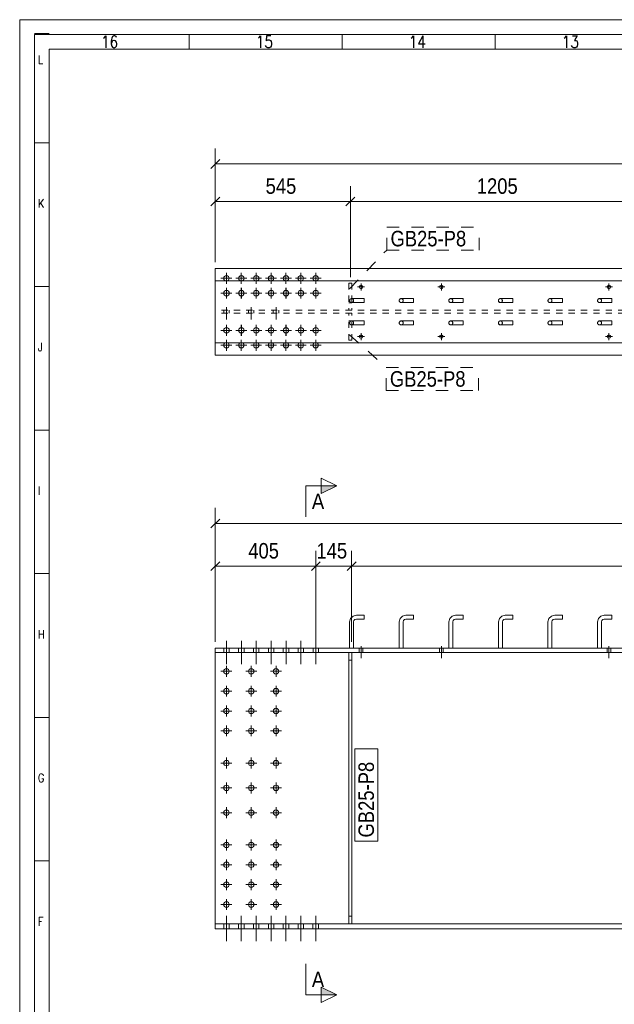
# Model space of a CAD drawing. Header units: millimetres. Extents: x 2 to 405, y 5 to 282.
# Tile 2 of 7: x 5 to 101, y 123 to 282. Entities that reach past the tile are written whole.
import ezdxf

# ---------------------------------------------------------------- set-up
doc = ezdxf.new("R2010")
doc.units = ezdxf.units.MM
for name, pattern in [('XKITLINE00', [0]), ('XKITLINE01', [4, 1, -1, 1, -1]), ('XKITLINE02', [4, 2, -2])]:
    doc.linetypes.add(name, pattern=pattern)
for name, color, linetype, lineweight in [('Bolt', 7, 'Continuous', 0), ('DrawingSheet', 5, 'Continuous', 0), ('OtherObjectType', 1, 'Continuous', 0), ('Part', 2, 'Continuous', 0), ('PartMark', 3, 'Continuous', 0), ('Section', 6, 'Continuous', 0), ('Z-DIMENSIONS', 1, 'Continuous', 0)]:
    doc.layers.add(name, color=color, linetype=linetype, lineweight=lineweight)
doc.styles.add('ARIAL', font='ARIAL.TTF')
doc.styles.add('ROMANS', font='ROMANS__.TTF')

# ---------------------------------------------------------------- blocks, each defined once
blk = doc.blocks.new('*A35')
at = {"layer": 'Part', "linetype": 'XKITLINE01', "lineweight": 0}
for p, q in [((58.12, 136.22), (58.12, 179.94)), ((58.6, 179.94), (58.12, 179.94)), ((58.6, 136.22), (58.6, 179.94)), ((58.12, 178.74), (58.6, 178.74)), ((58.6, 137.42), (58.12, 137.42)), ((58.12, 136.22), (58.6, 136.22))]:
    blk.add_line(p, q, dxfattribs=at)
blk = doc.blocks.new('*A41')
at = {"layer": 'Bolt', "linetype": 'XKITLINE00', "lineweight": 0}
for p, q in [((38.36, 137.5), (38.36, 133.38)), ((38.36, 137.5), (38.36, 133.38)), ((40.76, 137.5), (40.76, 133.38)), ((40.76, 137.5), (40.76, 133.38)), ((43.16, 137.5), (43.16, 133.38)), ((43.16, 137.5), (43.16, 133.38)), ((45.56, 137.5), (45.56, 133.38)), ((45.56, 137.5), (45.56, 133.38)), ((47.96, 137.5), (47.96, 133.38)), ((47.96, 137.5), (47.96, 133.38)), ((50.36, 137.5), (50.36, 133.38)), ((50.36, 137.5), (50.36, 133.38)), ((52.76, 137.5), (52.76, 133.38)), ((52.76, 137.5), (52.76, 133.38)), ((37.92, 136.22), (37.92, 135.42)), ((37.92, 136.22), (37.92, 135.42)), ((38.8, 136.22), (38.8, 135.42)), ((38.8, 136.22), (38.8, 135.42)), ((40.32, 136.22), (40.32, 135.42)), ((40.32, 136.22), (40.32, 135.42)), ((41.2, 136.22), (41.2, 135.42)), ((41.2, 136.22), (41.2, 135.42)), ((42.72, 136.22), (42.72, 135.42)), ((42.72, 136.22), (42.72, 135.42)), ((43.6, 136.22), (43.6, 135.42)), ((43.6, 136.22), (43.6, 135.42)), ((45.12, 136.22), (45.12, 135.42)), ((45.12, 136.22), (45.12, 135.42)), ((46, 136.22), (46, 135.42)), ((46, 136.22), (46, 135.42)), ((47.52, 136.22), (47.52, 135.42)), ((47.52, 136.22), (47.52, 135.42)), ((48.4, 136.22), (48.4, 135.42)), ((48.4, 136.22), (48.4, 135.42)), ((49.92, 136.22), (49.92, 135.42)), ((49.92, 136.22), (49.92, 135.42)), ((50.8, 136.22), (50.8, 135.42)), ((50.8, 136.22), (50.8, 135.42)), ((52.32, 136.22), (52.32, 135.42)), ((52.32, 136.22), (52.32, 135.42)), ((53.2, 136.22), (53.2, 135.42)), ((53.2, 136.22), (53.2, 135.42))]:
    blk.add_line(p, q, dxfattribs=at)
blk = doc.blocks.new('*A44')
at = {"layer": 'Bolt', "linetype": 'XKITLINE00', "lineweight": 0}
for p, q in [((59.8, 180.66), (59.8, 179.94)), ((59.8, 180.66), (59.8, 179.94)), ((60.08, 180.98), (60.08, 179.06)), ((60.08, 180.98), (60.08, 179.06)), ((60.36, 180.66), (60.36, 179.94)), ((60.36, 180.66), (60.36, 179.94)), ((72.76, 180.66), (72.76, 179.94)), ((72.76, 180.66), (72.76, 179.94)), ((73.04, 180.98), (73.04, 179.06)), ((73.04, 180.98), (73.04, 179.06)), ((73.32, 180.66), (73.32, 179.94)), ((73.32, 180.66), (73.32, 179.94)), ((99.8, 180.66), (99.8, 179.94)), ((99.8, 180.66), (99.8, 179.94)), ((100.08, 180.98), (100.08, 179.06)), ((100.08, 180.98), (100.08, 179.06)), ((100.36, 180.66), (100.36, 179.94)), ((100.36, 180.66), (100.36, 179.94))]:
    blk.add_line(p, q, dxfattribs=at)
blk = doc.blocks.new('*A48')
at = {"layer": 'Bolt', "linetype": 'XKITLINE00', "lineweight": 0}
for p, q in [((38.37, 181.82), (38.37, 178.1)), ((40.77, 181.82), (40.77, 178.1)), ((43.17, 181.82), (43.17, 178.1)), ((45.57, 181.82), (45.57, 178.1)), ((47.97, 181.82), (47.97, 178.1)), ((50.37, 181.82), (50.37, 178.1)), ((52.77, 181.82), (52.77, 178.1)), ((37.93, 180.66), (37.93, 179.94)), ((38.81, 180.66), (38.81, 179.94)), ((40.33, 180.66), (40.33, 179.94)), ((41.21, 180.66), (41.21, 179.94)), ((42.73, 180.66), (42.73, 179.94)), ((43.61, 180.66), (43.61, 179.94)), ((45.13, 180.66), (45.13, 179.94)), ((46.01, 180.66), (46.01, 179.94)), ((47.53, 180.66), (47.53, 179.94)), ((48.41, 180.66), (48.41, 179.94)), ((49.93, 180.66), (49.93, 179.94)), ((50.81, 180.66), (50.81, 179.94)), ((52.33, 180.66), (52.33, 179.94)), ((53.21, 180.66), (53.21, 179.94))]:
    blk.add_line(p, q, dxfattribs=at)
blk = doc.blocks.new('*A50')
at = {"layer": 'Part', "linetype": 'XKITLINE00', "lineweight": 0}
for p, q in [((58.12, 179.94), (58.12, 136.22)), ((58.6, 136.22), (58.6, 179.94))]:
    blk.add_line(p, q, dxfattribs=at)
at = {"layer": 'Part', "linetype": 'XKITLINE01', "lineweight": 0}
for p, q in [((58.6, 179.94), (58.12, 179.94)), ((58.12, 178.74), (58.6, 178.74)), ((58.12, 137.42), (58.6, 137.42)), ((58.6, 136.22), (58.12, 136.22))]:
    blk.add_line(p, q, dxfattribs=at)
blk = doc.blocks.new('*A51')
at = {"layer": 'Bolt', "linetype": 'XKITLINE00', "lineweight": 0}
for p, q in [((38.36, 137.5), (38.36, 133.38)), ((38.36, 137.5), (38.36, 133.38)), ((40.76, 137.5), (40.76, 133.38)), ((40.76, 137.5), (40.76, 133.38)), ((43.16, 137.5), (43.16, 133.38)), ((43.16, 137.5), (43.16, 133.38)), ((45.56, 137.5), (45.56, 133.38)), ((45.56, 137.5), (45.56, 133.38)), ((47.96, 137.5), (47.96, 133.38)), ((47.96, 137.5), (47.96, 133.38)), ((50.36, 137.5), (50.36, 133.38)), ((50.36, 137.5), (50.36, 133.38)), ((52.76, 137.5), (52.76, 133.38)), ((52.76, 137.5), (52.76, 133.38)), ((37.92, 136.22), (37.92, 135.42)), ((37.92, 136.22), (37.92, 135.42)), ((38.8, 136.22), (38.8, 135.42)), ((38.8, 136.22), (38.8, 135.42)), ((40.32, 136.22), (40.32, 135.42)), ((40.32, 136.22), (40.32, 135.42)), ((41.2, 136.22), (41.2, 135.42)), ((41.2, 136.22), (41.2, 135.42)), ((42.72, 136.22), (42.72, 135.42)), ((42.72, 136.22), (42.72, 135.42)), ((43.6, 136.22), (43.6, 135.42)), ((43.6, 136.22), (43.6, 135.42)), ((45.12, 136.22), (45.12, 135.42)), ((45.12, 136.22), (45.12, 135.42)), ((46, 136.22), (46, 135.42)), ((46, 136.22), (46, 135.42)), ((47.52, 136.22), (47.52, 135.42)), ((47.52, 136.22), (47.52, 135.42)), ((48.4, 136.22), (48.4, 135.42)), ((48.4, 136.22), (48.4, 135.42)), ((49.92, 136.22), (49.92, 135.42)), ((49.92, 136.22), (49.92, 135.42)), ((50.8, 136.22), (50.8, 135.42)), ((50.8, 136.22), (50.8, 135.42)), ((52.32, 136.22), (52.32, 135.42)), ((52.32, 136.22), (52.32, 135.42)), ((53.2, 136.22), (53.2, 135.42)), ((53.2, 136.22), (53.2, 135.42))]:
    blk.add_line(p, q, dxfattribs=at)
blk = doc.blocks.new('*A53')
at = {"layer": 'Part', "linetype": 'XKITLINE00', "lineweight": 0}
for p, q in [((376.56, 180.66), (36.56, 180.66)), ((36.56, 180.66), (36.56, 135.42)), ((376.56, 179.94), (36.56, 179.94)), ((376.56, 136.22), (36.56, 136.22)), ((36.56, 135.42), (376.56, 135.42))]:
    blk.add_line(p, q, dxfattribs=at)
blk = doc.blocks.new('*A54')
at = {"layer": 'Bolt', "linetype": 'XKITLINE00', "lineweight": 0}
for p, q in [((38.37, 181.82), (38.37, 178.1)), ((40.77, 181.82), (40.77, 178.1)), ((43.17, 181.82), (43.17, 178.1)), ((45.57, 181.82), (45.57, 178.1)), ((47.97, 181.82), (47.97, 178.1)), ((50.37, 181.82), (50.37, 178.1)), ((52.77, 181.82), (52.77, 178.1)), ((37.93, 180.66), (37.93, 179.94)), ((38.81, 180.66), (38.81, 179.94)), ((40.33, 180.66), (40.33, 179.94)), ((41.21, 180.66), (41.21, 179.94)), ((42.73, 180.66), (42.73, 179.94)), ((43.61, 180.66), (43.61, 179.94)), ((45.13, 180.66), (45.13, 179.94)), ((46.01, 180.66), (46.01, 179.94)), ((47.53, 180.66), (47.53, 179.94)), ((48.41, 180.66), (48.41, 179.94)), ((49.93, 180.66), (49.93, 179.94)), ((50.81, 180.66), (50.81, 179.94)), ((52.33, 180.66), (52.33, 179.94)), ((53.21, 180.66), (53.21, 179.94))]:
    blk.add_line(p, q, dxfattribs=at)
blk = doc.blocks.new('*A88')
at = {"layer": 'Part', "linetype": 'XKITLINE01', "lineweight": 0}
for p, q in [((66.39, 185.44), (66.78, 185.83)), ((66.78, 185.83), (67.32, 185.98)), ((67.32, 185.98), (68.56, 185.98)), ((68.56, 185.98), (68.56, 185.34)), ((66.39, 185.44), (66.24, 184.9)), ((66.24, 184.9), (66.24, 180.66)), ((66.88, 184.9), (66.94, 185.12)), ((66.88, 180.66), (66.88, 184.9)), ((66.94, 185.12), (67.1, 185.28)), ((67.32, 185.34), (67.1, 185.28)), ((68.56, 185.34), (67.32, 185.34)), ((66.24, 180.66), (66.88, 180.66))]:
    blk.add_line(p, q, dxfattribs=at)
blk = doc.blocks.new('*A89')
at = {"layer": 'Part', "linetype": 'XKITLINE00', "lineweight": 0}
for p, q in [((66.39, 185.44), (66.78, 185.83)), ((66.78, 185.83), (67.32, 185.98)), ((67.32, 185.98), (68.56, 185.98)), ((68.56, 185.98), (68.56, 185.88)), ((68.56, 185.88), (68.56, 185.34)), ((66.39, 185.44), (66.24, 184.9)), ((66.24, 184.9), (66.24, 180.66)), ((66.88, 184.9), (66.94, 185.12)), ((66.88, 180.66), (66.88, 184.9)), ((66.94, 185.12), (67.1, 185.28)), ((67.32, 185.34), (67.1, 185.28)), ((68.56, 185.34), (67.32, 185.34))]:
    blk.add_line(p, q, dxfattribs=at)
at = {"layer": 'Part', "linetype": 'XKITLINE01', "lineweight": 0}
blk.add_line((66.24, 180.66), (66.88, 180.66), dxfattribs=at)
blk = doc.blocks.new('*A90')
at = {"layer": 'Part', "linetype": 'XKITLINE01', "lineweight": 0}
for p, q in [((74.39, 185.44), (74.78, 185.83)), ((74.78, 185.83), (75.32, 185.98)), ((75.32, 185.98), (76.56, 185.98)), ((76.56, 185.98), (76.56, 185.34)), ((74.39, 185.44), (74.24, 184.9)), ((74.24, 184.9), (74.24, 180.66)), ((74.88, 184.9), (74.94, 185.12)), ((74.88, 180.66), (74.88, 184.9)), ((74.94, 185.12), (75.1, 185.28)), ((75.32, 185.34), (75.1, 185.28)), ((76.56, 185.34), (75.32, 185.34)), ((74.24, 180.66), (74.88, 180.66))]:
    blk.add_line(p, q, dxfattribs=at)
blk = doc.blocks.new('*A91')
at = {"layer": 'Part', "linetype": 'XKITLINE00', "lineweight": 0}
for p, q in [((74.39, 185.44), (74.78, 185.83)), ((74.78, 185.83), (75.32, 185.98)), ((75.32, 185.98), (76.56, 185.98)), ((76.56, 185.98), (76.56, 185.88)), ((76.56, 185.88), (76.56, 185.34)), ((74.39, 185.44), (74.24, 184.9)), ((74.24, 184.9), (74.24, 180.66)), ((74.88, 184.9), (74.94, 185.12)), ((74.88, 180.66), (74.88, 184.9)), ((74.94, 185.12), (75.1, 185.28)), ((75.32, 185.34), (75.1, 185.28)), ((76.56, 185.34), (75.32, 185.34))]:
    blk.add_line(p, q, dxfattribs=at)
at = {"layer": 'Part', "linetype": 'XKITLINE01', "lineweight": 0}
blk.add_line((74.24, 180.66), (74.88, 180.66), dxfattribs=at)
blk = doc.blocks.new('*A92')
at = {"layer": 'Part', "linetype": 'XKITLINE01', "lineweight": 0}
for p, q in [((82.39, 185.44), (82.78, 185.83)), ((82.78, 185.83), (83.32, 185.98)), ((83.32, 185.98), (84.56, 185.98)), ((84.56, 185.98), (84.56, 185.34)), ((82.39, 185.44), (82.24, 184.9)), ((82.24, 184.9), (82.24, 180.66)), ((82.88, 184.9), (82.94, 185.12)), ((82.88, 180.66), (82.88, 184.9)), ((82.94, 185.12), (83.1, 185.28)), ((83.32, 185.34), (83.1, 185.28)), ((84.56, 185.34), (83.32, 185.34)), ((82.24, 180.66), (82.88, 180.66))]:
    blk.add_line(p, q, dxfattribs=at)
blk = doc.blocks.new('*A93')
at = {"layer": 'Part', "linetype": 'XKITLINE00', "lineweight": 0}
for p, q in [((82.39, 185.44), (82.78, 185.83)), ((82.78, 185.83), (83.32, 185.98)), ((83.32, 185.98), (84.56, 185.98)), ((84.56, 185.98), (84.56, 185.88)), ((84.56, 185.88), (84.56, 185.34)), ((82.39, 185.44), (82.24, 184.9)), ((82.24, 184.9), (82.24, 180.66)), ((82.88, 184.9), (82.94, 185.12)), ((82.88, 180.66), (82.88, 184.9)), ((82.94, 185.12), (83.1, 185.28)), ((83.32, 185.34), (83.1, 185.28)), ((84.56, 185.34), (83.32, 185.34))]:
    blk.add_line(p, q, dxfattribs=at)
at = {"layer": 'Part', "linetype": 'XKITLINE01', "lineweight": 0}
blk.add_line((82.24, 180.66), (82.88, 180.66), dxfattribs=at)
blk = doc.blocks.new('*A94')
at = {"layer": 'Part', "linetype": 'XKITLINE01', "lineweight": 0}
for p, q in [((90.39, 185.44), (90.78, 185.83)), ((90.78, 185.83), (91.32, 185.98)), ((91.32, 185.98), (92.56, 185.98)), ((92.56, 185.98), (92.56, 185.34)), ((90.39, 185.44), (90.24, 184.9)), ((90.24, 184.9), (90.24, 180.66)), ((90.88, 184.9), (90.94, 185.12)), ((90.88, 180.66), (90.88, 184.9)), ((90.94, 185.12), (91.1, 185.28)), ((91.32, 185.34), (91.1, 185.28)), ((92.56, 185.34), (91.32, 185.34)), ((90.24, 180.66), (90.88, 180.66))]:
    blk.add_line(p, q, dxfattribs=at)
blk = doc.blocks.new('*A95')
at = {"layer": 'Part', "linetype": 'XKITLINE00', "lineweight": 0}
for p, q in [((90.39, 185.44), (90.78, 185.83)), ((90.78, 185.83), (91.32, 185.98)), ((91.32, 185.98), (92.56, 185.98)), ((92.56, 185.98), (92.56, 185.88)), ((92.56, 185.88), (92.56, 185.34)), ((90.39, 185.44), (90.24, 184.9)), ((90.24, 184.9), (90.24, 180.66)), ((90.88, 184.9), (90.94, 185.12)), ((90.88, 180.66), (90.88, 184.9)), ((90.94, 185.12), (91.1, 185.28)), ((91.32, 185.34), (91.1, 185.28)), ((92.56, 185.34), (91.32, 185.34))]:
    blk.add_line(p, q, dxfattribs=at)
at = {"layer": 'Part', "linetype": 'XKITLINE01', "lineweight": 0}
blk.add_line((90.24, 180.66), (90.88, 180.66), dxfattribs=at)
blk = doc.blocks.new('*A96')
at = {"layer": 'Part', "linetype": 'XKITLINE01', "lineweight": 0}
for p, q in [((98.39, 185.44), (98.78, 185.83)), ((98.78, 185.83), (99.32, 185.98)), ((99.32, 185.98), (100.56, 185.98)), ((100.56, 185.98), (100.56, 185.34)), ((98.39, 185.44), (98.24, 184.9)), ((98.24, 184.9), (98.24, 180.66)), ((98.88, 184.9), (98.94, 185.12)), ((98.88, 180.66), (98.88, 184.9)), ((98.94, 185.12), (99.1, 185.28)), ((99.32, 185.34), (99.1, 185.28)), ((100.56, 185.34), (99.32, 185.34)), ((98.24, 180.66), (98.88, 180.66))]:
    blk.add_line(p, q, dxfattribs=at)
blk = doc.blocks.new('*A97')
at = {"layer": 'Part', "linetype": 'XKITLINE00', "lineweight": 0}
for p, q in [((98.39, 185.44), (98.78, 185.83)), ((98.78, 185.83), (99.32, 185.98)), ((99.32, 185.98), (100.56, 185.98)), ((100.56, 185.98), (100.56, 185.88)), ((100.56, 185.88), (100.56, 185.34)), ((98.39, 185.44), (98.24, 184.9)), ((98.24, 184.9), (98.24, 180.66)), ((98.88, 184.9), (98.94, 185.12)), ((98.88, 180.66), (98.88, 184.9)), ((98.94, 185.12), (99.1, 185.28)), ((99.32, 185.34), (99.1, 185.28)), ((100.56, 185.34), (99.32, 185.34))]:
    blk.add_line(p, q, dxfattribs=at)
at = {"layer": 'Part', "linetype": 'XKITLINE01', "lineweight": 0}
blk.add_line((98.24, 180.66), (98.88, 180.66), dxfattribs=at)
blk = doc.blocks.new('*A105')
at = {"layer": 'Bolt', "linetype": 'XKITLINE00', "lineweight": 0}
for p, q in [((37.48, 176.92), (39.24, 176.92)), ((38.36, 177.8), (38.36, 176.04)), ((41.48, 176.92), (43.24, 176.92)), ((42.36, 177.8), (42.36, 176.04)), ((45.48, 176.92), (47.24, 176.92)), ((46.36, 177.8), (46.36, 176.04)), ((37.48, 173.72), (39.24, 173.72)), ((38.36, 174.6), (38.36, 172.84)), ((41.48, 173.72), (43.24, 173.72)), ((42.36, 174.6), (42.36, 172.84)), ((45.48, 173.72), (47.24, 173.72)), ((46.36, 174.6), (46.36, 172.84)), ((37.48, 170.52), (39.24, 170.52)), ((38.36, 171.4), (38.36, 169.64)), ((41.48, 170.52), (43.24, 170.52)), ((42.36, 171.4), (42.36, 169.64)), ((45.48, 170.52), (47.24, 170.52)), ((46.36, 171.4), (46.36, 169.64)), ((37.48, 167.32), (39.24, 167.32)), ((38.36, 168.2), (38.36, 166.44)), ((41.48, 167.32), (43.24, 167.32)), ((42.36, 168.2), (42.36, 166.44)), ((45.48, 167.32), (47.24, 167.32)), ((46.36, 168.2), (46.36, 166.44)), ((37.48, 162.12), (39.24, 162.12)), ((38.36, 163), (38.36, 161.24)), ((41.48, 162.12), (43.24, 162.12)), ((42.36, 163), (42.36, 161.24)), ((45.48, 162.12), (47.24, 162.12)), ((46.36, 163), (46.36, 161.24)), ((38.36, 159), (38.36, 157.24)), ((42.36, 159), (42.36, 157.24)), ((46.36, 159), (46.36, 157.24)), ((37.48, 158.12), (39.24, 158.12)), ((41.48, 158.12), (43.24, 158.12)), ((45.48, 158.12), (47.24, 158.12)), ((37.48, 154.12), (39.24, 154.12)), ((38.36, 155), (38.36, 153.24)), ((41.48, 154.12), (43.24, 154.12)), ((42.36, 155), (42.36, 153.24)), ((45.48, 154.12), (47.24, 154.12)), ((46.36, 155), (46.36, 153.24)), ((38.36, 149.8), (38.36, 148.04)), ((42.36, 149.8), (42.36, 148.04)), ((46.36, 149.8), (46.36, 148.04)), ((37.48, 148.92), (39.24, 148.92)), ((41.48, 148.92), (43.24, 148.92)), ((45.48, 148.92), (47.24, 148.92)), ((38.36, 146.6), (38.36, 144.84)), ((42.36, 146.6), (42.36, 144.84)), ((46.36, 146.6), (46.36, 144.84)), ((37.48, 145.72), (39.24, 145.72)), ((41.48, 145.72), (43.24, 145.72)), ((45.48, 145.72), (47.24, 145.72)), ((38.36, 143.4), (38.36, 141.64)), ((42.36, 143.4), (42.36, 141.64)), ((46.36, 143.4), (46.36, 141.64)), ((37.48, 142.52), (39.24, 142.52)), ((41.48, 142.52), (43.24, 142.52)), ((45.48, 142.52), (47.24, 142.52)), ((38.36, 140.2), (38.36, 138.44)), ((42.36, 140.2), (42.36, 138.44)), ((46.36, 140.2), (46.36, 138.44)), ((37.48, 139.32), (39.24, 139.32)), ((41.48, 139.32), (43.24, 139.32)), ((45.48, 139.32), (47.24, 139.32))]:
    blk.add_line(p, q, dxfattribs=at)
for centre in [(38.36, 176.92), (42.36, 176.92), (46.36, 176.92), (38.36, 173.72), (42.36, 173.72), (46.36, 173.72), (38.36, 170.52), (42.36, 170.52), (46.36, 170.52), (38.36, 167.32), (42.36, 167.32), (46.36, 167.32), (38.36, 162.12), (42.36, 162.12), (46.36, 162.12), (38.36, 158.12), (42.36, 158.12), (46.36, 158.12), (38.36, 154.12), (42.36, 154.12), (46.36, 154.12), (38.36, 148.92), (42.36, 148.92), (46.36, 148.92), (38.36, 145.72), (42.36, 145.72), (46.36, 145.72), (38.36, 142.52), (42.36, 142.52), (46.36, 142.52), (38.36, 139.32), (42.36, 139.32), (46.36, 139.32)]:
    blk.add_circle(centre, 0.44, dxfattribs=at)
blk = doc.blocks.new('*A106')
at = {"layer": 'Part', "linetype": 'XKITLINE01', "lineweight": 0}
for p, q in [((58.39, 185.44), (58.78, 185.83)), ((58.78, 185.83), (59.32, 185.98)), ((59.32, 185.98), (60.56, 185.98)), ((60.56, 185.98), (60.56, 185.34)), ((58.39, 185.44), (58.24, 184.9)), ((58.24, 184.9), (58.24, 180.66)), ((58.88, 184.9), (58.94, 185.12)), ((58.88, 180.66), (58.88, 184.9)), ((58.94, 185.12), (59.1, 185.28)), ((59.32, 185.34), (59.1, 185.28)), ((60.56, 185.34), (59.32, 185.34)), ((58.24, 180.66), (58.88, 180.66))]:
    blk.add_line(p, q, dxfattribs=at)
blk = doc.blocks.new('*A107')
at = {"layer": 'Part', "linetype": 'XKITLINE00', "lineweight": 0}
for p, q in [((58.39, 185.44), (58.78, 185.83)), ((58.78, 185.83), (59.32, 185.98)), ((59.32, 185.98), (60.56, 185.98)), ((60.56, 185.98), (60.56, 185.88)), ((60.56, 185.88), (60.56, 185.34)), ((58.39, 185.44), (58.24, 184.9)), ((58.24, 184.9), (58.24, 180.66)), ((58.88, 184.9), (58.94, 185.12)), ((58.88, 180.66), (58.88, 184.9)), ((58.94, 185.12), (59.1, 185.28)), ((59.32, 185.34), (59.1, 185.28)), ((60.56, 185.34), (59.32, 185.34))]:
    blk.add_line(p, q, dxfattribs=at)
at = {"layer": 'Part', "linetype": 'XKITLINE01', "lineweight": 0}
blk.add_line((58.24, 180.66), (58.88, 180.66), dxfattribs=at)
blk = doc.blocks.new('*A138')
at = {"layer": 'Bolt', "linetype": 'XKITLINE00', "lineweight": 0}
for p, q in [((37.48, 231.9), (38.07, 231.9)), ((38.36, 232.78), (38.36, 232.2)), ((39.24, 231.9), (38.66, 231.9)), ((39.88, 231.9), (40.47, 231.9)), ((40.76, 232.78), (40.76, 232.2)), ((41.64, 231.9), (41.06, 231.9)), ((42.28, 231.9), (42.87, 231.9)), ((43.16, 232.78), (43.16, 232.2)), ((44.04, 231.9), (43.46, 231.9)), ((44.68, 231.9), (45.27, 231.9)), ((45.56, 232.78), (45.56, 232.2)), ((46.44, 231.9), (45.86, 231.9)), ((47.08, 231.9), (47.67, 231.9)), ((47.96, 232.78), (47.96, 232.2)), ((48.84, 231.9), (48.26, 231.9)), ((49.48, 231.9), (50.07, 231.9)), ((50.36, 232.78), (50.36, 232.2)), ((51.24, 231.9), (50.66, 231.9)), ((51.88, 231.9), (52.47, 231.9)), ((52.76, 232.78), (52.76, 232.2)), ((53.64, 231.9), (53.06, 231.9)), ((38.36, 231.02), (38.36, 231.61)), ((38.36, 230.38), (38.36, 228.62)), ((40.76, 231.02), (40.76, 231.61)), ((40.76, 230.38), (40.76, 228.62)), ((43.16, 231.02), (43.16, 231.61)), ((43.16, 230.38), (43.16, 228.62)), ((45.56, 231.02), (45.56, 231.61)), ((45.56, 230.38), (45.56, 228.62)), ((47.96, 231.02), (47.96, 231.61)), ((47.96, 230.38), (47.96, 228.62)), ((50.36, 231.02), (50.36, 231.61)), ((50.36, 230.38), (50.36, 228.62)), ((52.76, 231.02), (52.76, 231.61)), ((52.76, 230.38), (52.76, 228.62)), ((39.24, 229.5), (37.48, 229.5)), ((41.64, 229.5), (39.88, 229.5)), ((44.04, 229.5), (42.28, 229.5)), ((46.44, 229.5), (44.68, 229.5)), ((48.84, 229.5), (47.08, 229.5)), ((51.24, 229.5), (49.48, 229.5)), ((53.64, 229.5), (51.88, 229.5))]:
    blk.add_line(p, q, dxfattribs=at)
for centre in [(38.36, 229.5), (40.76, 229.5), (43.16, 229.5), (45.56, 229.5), (47.96, 229.5), (50.36, 229.5), (52.76, 229.5)]:
    blk.add_circle(centre, 0.44, dxfattribs=at)
blk = doc.blocks.new('*A139')
at = {"layer": 'Part', "linetype": 'XKITLINE01', "lineweight": 0}
for p, q in [((58.6, 234.66), (58.12, 234.66)), ((58.12, 230.3), (58.12, 234.66)), ((58.6, 233.46), (58.12, 233.46)), ((58.6, 230.3), (58.6, 234.66)), ((58.6, 230.3), (58.12, 230.3))]:
    blk.add_line(p, q, dxfattribs=at)
blk = doc.blocks.new('*A140')
at = {"layer": 'Bolt', "linetype": 'XKITLINE00', "lineweight": 0}
for p, q in [((39.25, 231.9), (37.49, 231.9)), ((38.37, 232.78), (38.37, 231.02)), ((41.65, 231.9), (39.89, 231.9)), ((40.77, 232.78), (40.77, 231.02)), ((44.05, 231.9), (42.29, 231.9)), ((43.17, 232.78), (43.17, 231.02)), ((46.45, 231.9), (44.69, 231.9)), ((45.57, 232.78), (45.57, 231.02)), ((48.85, 231.9), (47.09, 231.9)), ((47.97, 232.78), (47.97, 231.02)), ((51.25, 231.9), (49.49, 231.9)), ((50.37, 232.78), (50.37, 231.02)), ((53.65, 231.9), (51.89, 231.9)), ((52.77, 232.78), (52.77, 231.02))]:
    blk.add_line(p, q, dxfattribs=at)
for centre in [(38.37, 231.9), (40.77, 231.9), (43.17, 231.9), (45.57, 231.9), (47.97, 231.9), (50.37, 231.9), (52.77, 231.9)]:
    blk.add_circle(centre, 0.44, dxfattribs=at)
blk = doc.blocks.new('*A141')
at = {"layer": 'Part', "linetype": 'XKITLINE00', "lineweight": 0}
for p, q in [((36.56, 241.9), (36.56, 227.9)), ((36.56, 241.9), (376.56, 241.9)), ((376.56, 239.9), (36.56, 239.9)), ((376.56, 229.9), (36.56, 229.9)), ((36.56, 227.9), (376.56, 227.9))]:
    blk.add_line(p, q, dxfattribs=at)
at = {"layer": 'Part', "linetype": 'XKITLINE01', "lineweight": 0}
for p, q in [((376.56, 235.14), (36.56, 235.14)), ((376.56, 234.66), (36.56, 234.66))]:
    blk.add_line(p, q, dxfattribs=at)
blk = doc.blocks.new('*A144')
at = {"layer": 'Part', "linetype": 'XKITLINE01', "lineweight": 0}
for p, q in [((58.12, 239.5), (58.12, 235.14)), ((58.12, 239.5), (58.6, 239.5)), ((58.6, 239.5), (58.6, 235.14)), ((58.6, 236.34), (58.12, 236.34)), ((58.12, 235.14), (58.6, 235.14))]:
    blk.add_line(p, q, dxfattribs=at)
blk = doc.blocks.new('*A148')
at = {"layer": 'Bolt', "linetype": 'XKITLINE00', "lineweight": 0}
for p, q in [((39.24, 240.3), (37.48, 240.3)), ((38.36, 241.18), (38.36, 239.42)), ((41.64, 240.3), (39.88, 240.3)), ((40.76, 241.18), (40.76, 239.42)), ((44.04, 240.3), (42.28, 240.3)), ((43.16, 241.18), (43.16, 239.42)), ((46.44, 240.3), (44.68, 240.3)), ((45.56, 241.18), (45.56, 239.42)), ((48.84, 240.3), (47.08, 240.3)), ((47.96, 241.18), (47.96, 239.42)), ((51.24, 240.3), (49.48, 240.3)), ((50.36, 241.18), (50.36, 239.42)), ((53.64, 240.3), (51.88, 240.3)), ((52.76, 241.18), (52.76, 239.42)), ((38.36, 238.78), (38.36, 238.2)), ((40.76, 238.78), (40.76, 238.2)), ((43.16, 238.78), (43.16, 238.2)), ((45.56, 238.78), (45.56, 238.2)), ((47.96, 238.78), (47.96, 238.2)), ((50.36, 238.78), (50.36, 238.2)), ((52.76, 238.78), (52.76, 238.2)), ((37.48, 237.9), (38.07, 237.9)), ((38.36, 237.02), (38.36, 237.61)), ((39.24, 237.9), (38.66, 237.9)), ((39.88, 237.9), (40.47, 237.9)), ((40.76, 237.02), (40.76, 237.61)), ((41.64, 237.9), (41.06, 237.9)), ((42.28, 237.9), (42.87, 237.9)), ((43.16, 237.02), (43.16, 237.61)), ((44.04, 237.9), (43.46, 237.9)), ((44.68, 237.9), (45.27, 237.9)), ((45.56, 237.02), (45.56, 237.61)), ((46.44, 237.9), (45.86, 237.9)), ((47.08, 237.9), (47.67, 237.9)), ((47.96, 237.02), (47.96, 237.61)), ((48.84, 237.9), (48.26, 237.9)), ((49.48, 237.9), (50.07, 237.9)), ((50.36, 237.02), (50.36, 237.61)), ((51.24, 237.9), (50.66, 237.9)), ((51.88, 237.9), (52.47, 237.9)), ((52.76, 237.02), (52.76, 237.61)), ((53.64, 237.9), (53.06, 237.9))]:
    blk.add_line(p, q, dxfattribs=at)
for centre in [(38.36, 240.3), (40.76, 240.3), (43.16, 240.3), (45.56, 240.3), (47.96, 240.3), (50.36, 240.3), (52.76, 240.3)]:
    blk.add_circle(centre, 0.44, dxfattribs=at)
blk = doc.blocks.new('*A153')
at = {"layer": 'Bolt', "linetype": 'XKITLINE00', "lineweight": 0}
for p, q in [((38.37, 238.78), (38.37, 237.02)), ((40.77, 238.78), (40.77, 237.02)), ((43.17, 238.78), (43.17, 237.02)), ((45.57, 238.78), (45.57, 237.02)), ((47.97, 238.78), (47.97, 237.02)), ((50.37, 238.78), (50.37, 237.02)), ((52.77, 238.78), (52.77, 237.02)), ((39.25, 237.9), (37.49, 237.9)), ((41.65, 237.9), (39.89, 237.9)), ((44.05, 237.9), (42.29, 237.9)), ((46.45, 237.9), (44.69, 237.9)), ((48.85, 237.9), (47.09, 237.9)), ((51.25, 237.9), (49.49, 237.9)), ((53.65, 237.9), (51.89, 237.9))]:
    blk.add_line(p, q, dxfattribs=at)
for centre in [(38.37, 237.9), (40.77, 237.9), (43.17, 237.9), (45.57, 237.9), (47.97, 237.9), (50.37, 237.9), (52.77, 237.9)]:
    blk.add_circle(centre, 0.44, dxfattribs=at)
blk = doc.blocks.new('*A157')
at = {"layer": 'Bolt', "linetype": 'XKITLINE00', "lineweight": 0}
for p, q in [((60.64, 238.9), (59.52, 238.9)), ((60.08, 239.46), (60.08, 238.34)), ((73.6, 238.9), (72.48, 238.9)), ((73.04, 239.46), (73.04, 238.34)), ((100.64, 238.9), (99.52, 238.9)), ((100.08, 239.46), (100.08, 238.34)), ((60.64, 230.9), (59.52, 230.9)), ((60.08, 231.46), (60.08, 230.34)), ((73.6, 230.9), (72.48, 230.9)), ((73.04, 231.46), (73.04, 230.34)), ((100.64, 230.9), (99.52, 230.9)), ((100.08, 231.46), (100.08, 230.34))]:
    blk.add_line(p, q, dxfattribs=at)
for centre in [(60.08, 238.9), (73.04, 238.9), (100.08, 238.9), (60.08, 230.9), (73.04, 230.9), (100.08, 230.9)]:
    blk.add_circle(centre, 0.28, dxfattribs=at)
blk = doc.blocks.new('*A160')
at = {"layer": 'Bolt', "linetype": 'XKITLINE02', "lineweight": 0}
for p, q in [((38.36, 233.66), (38.36, 236.98)), ((38.36, 233.66), (38.36, 236.98)), ((38.36, 233.66), (38.36, 236.98)), ((38.36, 233.66), (38.36, 236.98)), ((38.36, 233.66), (38.36, 236.98)), ((38.36, 233.66), (38.36, 236.98)), ((38.36, 233.66), (38.36, 236.98)), ((38.36, 233.66), (38.36, 236.98)), ((38.36, 233.66), (38.36, 236.98)), ((38.36, 233.66), (38.36, 236.98)), ((38.36, 233.66), (38.36, 236.98)), ((42.36, 233.66), (42.36, 236.98)), ((42.36, 233.66), (42.36, 236.98)), ((42.36, 233.66), (42.36, 236.98)), ((42.36, 233.66), (42.36, 236.98)), ((42.36, 233.66), (42.36, 236.98)), ((42.36, 233.66), (42.36, 236.98)), ((42.36, 233.66), (42.36, 236.98)), ((42.36, 233.66), (42.36, 236.98)), ((42.36, 233.66), (42.36, 236.98)), ((42.36, 233.66), (42.36, 236.98)), ((42.36, 233.66), (42.36, 236.98)), ((46.36, 233.66), (46.36, 236.98)), ((46.36, 233.66), (46.36, 236.98)), ((46.36, 233.66), (46.36, 236.98)), ((46.36, 233.66), (46.36, 236.98)), ((46.36, 233.66), (46.36, 236.98)), ((46.36, 233.66), (46.36, 236.98)), ((46.36, 233.66), (46.36, 236.98)), ((46.36, 233.66), (46.36, 236.98)), ((46.36, 233.66), (46.36, 236.98)), ((46.36, 233.66), (46.36, 236.98)), ((46.36, 233.66), (46.36, 236.98)), ((37.92, 234.66), (37.92, 235.14)), ((37.92, 234.66), (37.92, 235.14)), ((37.92, 234.66), (37.92, 235.14)), ((37.92, 234.66), (37.92, 235.14)), ((37.92, 234.66), (37.92, 235.14)), ((37.92, 234.66), (37.92, 235.14)), ((37.92, 234.66), (37.92, 235.14)), ((37.92, 234.66), (37.92, 235.14)), ((37.92, 234.66), (37.92, 235.14)), ((37.92, 234.66), (37.92, 235.14)), ((37.92, 234.66), (37.92, 235.14)), ((38.8, 234.66), (38.8, 235.14)), ((38.8, 234.66), (38.8, 235.14)), ((38.8, 234.66), (38.8, 235.14)), ((38.8, 234.66), (38.8, 235.14)), ((38.8, 234.66), (38.8, 235.14)), ((38.8, 234.66), (38.8, 235.14)), ((38.8, 234.66), (38.8, 235.14)), ((38.8, 234.66), (38.8, 235.14)), ((38.8, 234.66), (38.8, 235.14)), ((38.8, 234.66), (38.8, 235.14)), ((38.8, 234.66), (38.8, 235.14)), ((41.92, 234.66), (41.92, 235.14)), ((41.92, 234.66), (41.92, 235.14)), ((41.92, 234.66), (41.92, 235.14)), ((41.92, 234.66), (41.92, 235.14)), ((41.92, 234.66), (41.92, 235.14)), ((41.92, 234.66), (41.92, 235.14)), ((41.92, 234.66), (41.92, 235.14)), ((41.92, 234.66), (41.92, 235.14)), ((41.92, 234.66), (41.92, 235.14)), ((41.92, 234.66), (41.92, 235.14)), ((41.92, 234.66), (41.92, 235.14)), ((42.8, 234.66), (42.8, 235.14)), ((42.8, 234.66), (42.8, 235.14)), ((42.8, 234.66), (42.8, 235.14)), ((42.8, 234.66), (42.8, 235.14)), ((42.8, 234.66), (42.8, 235.14)), ((42.8, 234.66), (42.8, 235.14)), ((42.8, 234.66), (42.8, 235.14)), ((42.8, 234.66), (42.8, 235.14)), ((42.8, 234.66), (42.8, 235.14)), ((42.8, 234.66), (42.8, 235.14)), ((42.8, 234.66), (42.8, 235.14)), ((45.92, 234.66), (45.92, 235.14)), ((45.92, 234.66), (45.92, 235.14)), ((45.92, 234.66), (45.92, 235.14)), ((45.92, 234.66), (45.92, 235.14)), ((45.92, 234.66), (45.92, 235.14)), ((45.92, 234.66), (45.92, 235.14)), ((45.92, 234.66), (45.92, 235.14)), ((45.92, 234.66), (45.92, 235.14)), ((45.92, 234.66), (45.92, 235.14)), ((45.92, 234.66), (45.92, 235.14)), ((45.92, 234.66), (45.92, 235.14)), ((46.8, 234.66), (46.8, 235.14)), ((46.8, 234.66), (46.8, 235.14)), ((46.8, 234.66), (46.8, 235.14)), ((46.8, 234.66), (46.8, 235.14)), ((46.8, 234.66), (46.8, 235.14)), ((46.8, 234.66), (46.8, 235.14)), ((46.8, 234.66), (46.8, 235.14)), ((46.8, 234.66), (46.8, 235.14)), ((46.8, 234.66), (46.8, 235.14)), ((46.8, 234.66), (46.8, 235.14)), ((46.8, 234.66), (46.8, 235.14))]:
    blk.add_line(p, q, dxfattribs=at)
blk = doc.blocks.new('*A161')
at = {"layer": 'Part', "linetype": 'XKITLINE00', "lineweight": 0}
for p, q in [((58.24, 236.7), (58.34, 236.93)), ((58.34, 236.48), (58.24, 236.7)), ((58.34, 236.93), (58.56, 237.02)), ((60.56, 237.02), (58.56, 237.02)), ((60.56, 236.38), (60.56, 237.02)), ((58.56, 236.38), (58.34, 236.48)), ((60.56, 236.38), (58.56, 236.38))]:
    blk.add_line(p, q, dxfattribs=at)
at = {"layer": 'Part', "linetype": 'XKITLINE01', "lineweight": 0}
for start, end in [(0, 180), (180, 0)]:
    blk.add_arc((58.56, 236.7), 0.32, start, end, dxfattribs=at)
blk = doc.blocks.new('*A162')
at = {"layer": 'Part', "linetype": 'XKITLINE00', "lineweight": 0}
for p, q in [((58.34, 233.33), (58.56, 233.42)), ((60.56, 233.42), (58.56, 233.42)), ((60.56, 232.78), (60.56, 233.42)), ((58.24, 233.1), (58.34, 233.33)), ((58.34, 232.88), (58.24, 233.1)), ((58.56, 232.78), (58.34, 232.88)), ((60.56, 232.78), (58.56, 232.78))]:
    blk.add_line(p, q, dxfattribs=at)
at = {"layer": 'Part', "linetype": 'XKITLINE01', "lineweight": 0}
for start, end in [(0, 180), (180, 0)]:
    blk.add_arc((58.56, 233.1), 0.32, start, end, dxfattribs=at)
blk = doc.blocks.new('*A163')
at = {"layer": 'Part', "linetype": 'XKITLINE00', "lineweight": 0}
for p, q in [((66.24, 236.7), (66.34, 236.93)), ((66.34, 236.48), (66.24, 236.7)), ((66.34, 236.93), (66.56, 237.02)), ((68.56, 237.02), (66.56, 237.02)), ((68.56, 236.38), (68.56, 237.02)), ((66.56, 236.38), (66.34, 236.48)), ((68.56, 236.38), (66.56, 236.38))]:
    blk.add_line(p, q, dxfattribs=at)
at = {"layer": 'Part', "linetype": 'XKITLINE01', "lineweight": 0}
for start, end in [(0, 180), (180, 0)]:
    blk.add_arc((66.56, 236.7), 0.32, start, end, dxfattribs=at)
blk = doc.blocks.new('*A164')
at = {"layer": 'Part', "linetype": 'XKITLINE00', "lineweight": 0}
for p, q in [((66.34, 233.33), (66.56, 233.42)), ((68.56, 233.42), (66.56, 233.42)), ((68.56, 232.78), (68.56, 233.42)), ((66.24, 233.1), (66.34, 233.33)), ((66.34, 232.88), (66.24, 233.1)), ((66.56, 232.78), (66.34, 232.88)), ((68.56, 232.78), (66.56, 232.78))]:
    blk.add_line(p, q, dxfattribs=at)
at = {"layer": 'Part', "linetype": 'XKITLINE01', "lineweight": 0}
for start, end in [(0, 180), (180, 0)]:
    blk.add_arc((66.56, 233.1), 0.32, start, end, dxfattribs=at)
blk = doc.blocks.new('*A165')
at = {"layer": 'Part', "linetype": 'XKITLINE00', "lineweight": 0}
for p, q in [((74.24, 236.7), (74.34, 236.93)), ((74.34, 236.48), (74.24, 236.7)), ((74.34, 236.93), (74.56, 237.02)), ((76.56, 237.02), (74.56, 237.02)), ((76.56, 236.38), (76.56, 237.02)), ((74.56, 236.38), (74.34, 236.48)), ((76.56, 236.38), (74.56, 236.38))]:
    blk.add_line(p, q, dxfattribs=at)
at = {"layer": 'Part', "linetype": 'XKITLINE01', "lineweight": 0}
for start, end in [(0, 180), (180, 0)]:
    blk.add_arc((74.56, 236.7), 0.32, start, end, dxfattribs=at)
blk = doc.blocks.new('*A166')
at = {"layer": 'Part', "linetype": 'XKITLINE00', "lineweight": 0}
for p, q in [((74.34, 233.33), (74.56, 233.42)), ((76.56, 233.42), (74.56, 233.42)), ((76.56, 232.78), (76.56, 233.42)), ((74.24, 233.1), (74.34, 233.33)), ((74.34, 232.88), (74.24, 233.1)), ((74.56, 232.78), (74.34, 232.88)), ((76.56, 232.78), (74.56, 232.78))]:
    blk.add_line(p, q, dxfattribs=at)
at = {"layer": 'Part', "linetype": 'XKITLINE01', "lineweight": 0}
for start, end in [(0, 180), (180, 0)]:
    blk.add_arc((74.56, 233.1), 0.32, start, end, dxfattribs=at)
blk = doc.blocks.new('*A167')
at = {"layer": 'Part', "linetype": 'XKITLINE00', "lineweight": 0}
for p, q in [((82.24, 236.7), (82.34, 236.93)), ((82.34, 236.48), (82.24, 236.7)), ((82.34, 236.93), (82.56, 237.02)), ((84.56, 237.02), (82.56, 237.02)), ((84.56, 236.38), (84.56, 237.02)), ((82.56, 236.38), (82.34, 236.48)), ((84.56, 236.38), (82.56, 236.38))]:
    blk.add_line(p, q, dxfattribs=at)
at = {"layer": 'Part', "linetype": 'XKITLINE01', "lineweight": 0}
for start, end in [(0, 180), (180, 0)]:
    blk.add_arc((82.56, 236.7), 0.32, start, end, dxfattribs=at)
blk = doc.blocks.new('*A168')
at = {"layer": 'Part', "linetype": 'XKITLINE00', "lineweight": 0}
for p, q in [((82.34, 233.33), (82.56, 233.42)), ((84.56, 233.42), (82.56, 233.42)), ((84.56, 232.78), (84.56, 233.42)), ((82.24, 233.1), (82.34, 233.33)), ((82.34, 232.88), (82.24, 233.1)), ((82.56, 232.78), (82.34, 232.88)), ((84.56, 232.78), (82.56, 232.78))]:
    blk.add_line(p, q, dxfattribs=at)
at = {"layer": 'Part', "linetype": 'XKITLINE01', "lineweight": 0}
for start, end in [(0, 180), (180, 0)]:
    blk.add_arc((82.56, 233.1), 0.32, start, end, dxfattribs=at)
blk = doc.blocks.new('*A169')
at = {"layer": 'Part', "linetype": 'XKITLINE00', "lineweight": 0}
for p, q in [((90.24, 236.7), (90.34, 236.93)), ((90.34, 236.48), (90.24, 236.7)), ((90.34, 236.93), (90.56, 237.02)), ((92.56, 237.02), (90.56, 237.02)), ((92.56, 236.38), (92.56, 237.02)), ((90.56, 236.38), (90.34, 236.48)), ((92.56, 236.38), (90.56, 236.38))]:
    blk.add_line(p, q, dxfattribs=at)
at = {"layer": 'Part', "linetype": 'XKITLINE01', "lineweight": 0}
for start, end in [(0, 180), (180, 0)]:
    blk.add_arc((90.56, 236.7), 0.32, start, end, dxfattribs=at)
blk = doc.blocks.new('*A170')
at = {"layer": 'Part', "linetype": 'XKITLINE00', "lineweight": 0}
for p, q in [((90.34, 233.33), (90.56, 233.42)), ((92.56, 233.42), (90.56, 233.42)), ((92.56, 232.78), (92.56, 233.42)), ((90.24, 233.1), (90.34, 233.33)), ((90.34, 232.88), (90.24, 233.1)), ((90.56, 232.78), (90.34, 232.88)), ((92.56, 232.78), (90.56, 232.78))]:
    blk.add_line(p, q, dxfattribs=at)
at = {"layer": 'Part', "linetype": 'XKITLINE01', "lineweight": 0}
for start, end in [(0, 180), (180, 0)]:
    blk.add_arc((90.56, 233.1), 0.32, start, end, dxfattribs=at)
blk = doc.blocks.new('*A171')
at = {"layer": 'Part', "linetype": 'XKITLINE00', "lineweight": 0}
for p, q in [((98.24, 236.7), (98.34, 236.93)), ((98.34, 236.48), (98.24, 236.7)), ((98.34, 236.93), (98.56, 237.02)), ((100.56, 237.02), (98.56, 237.02)), ((100.56, 236.38), (100.56, 237.02)), ((98.56, 236.38), (98.34, 236.48)), ((100.56, 236.38), (98.56, 236.38))]:
    blk.add_line(p, q, dxfattribs=at)
at = {"layer": 'Part', "linetype": 'XKITLINE01', "lineweight": 0}
for start, end in [(0, 180), (180, 0)]:
    blk.add_arc((98.56, 236.7), 0.32, start, end, dxfattribs=at)
blk = doc.blocks.new('*A172')
at = {"layer": 'Part', "linetype": 'XKITLINE00', "lineweight": 0}
for p, q in [((98.34, 233.33), (98.56, 233.42)), ((100.56, 233.42), (98.56, 233.42)), ((100.56, 232.78), (100.56, 233.42)), ((98.24, 233.1), (98.34, 233.33)), ((98.34, 232.88), (98.24, 233.1)), ((98.56, 232.78), (98.34, 232.88)), ((100.56, 232.78), (98.56, 232.78))]:
    blk.add_line(p, q, dxfattribs=at)
at = {"layer": 'Part', "linetype": 'XKITLINE01', "lineweight": 0}
for start, end in [(0, 180), (180, 0)]:
    blk.add_arc((98.56, 233.1), 0.32, start, end, dxfattribs=at)
blk = doc.blocks.new('*A245')
at = {"layer": 'DrawingSheet', "linetype": 'XKITLINE00', "lineweight": 0}
for p, q in [((405, 282), (5, 282)), ((5, 282), (5, 5))]:
    blk.add_line(p, q, dxfattribs=at)
blk = doc.blocks.new('*A247')
at = {"layer": 'OtherObjectType', "linetype": 'XKITLINE00', "lineweight": 0}
for p, q in [((5, 282), (7.38, 282)), ((405, 282), (5, 282)), ((5, 282), (5, 5)), ((9.76, 279.8), (7.38, 279.8)), ((7.38, 7.38), (7.38, 279.62)), ((7.38, 7.38), (7.38, 279.62)), ((7.38, 279.62), (402.62, 279.62)), ((402.62, 279.62), (7.38, 279.62)), ((32.35, 279.62), (32.35, 277.24)), ((57.03, 279.62), (57.03, 277.24)), ((81.72, 279.62), (81.72, 277.24)), ((9.76, 277.24), (9.76, 9.76)), ((9.76, 277.24), (402.62, 277.24)), ((9.76, 262.16), (7.38, 262.16)), ((9.76, 238.99), (7.38, 238.99)), ((9.76, 215.83), (7.38, 215.83)), ((9.76, 192.67), (7.38, 192.67)), ((9.76, 169.5), (7.38, 169.5)), ((9.76, 146.34), (7.38, 146.34))]:
    blk.add_line(p, q, dxfattribs=at)
at = {"layer": 'OtherObjectType', "style": 'ROMANS', "width": 0.85}
for s, height, p in [('16', 1.903, (18.12, 277.48)), ('15', 1.903, (43.09, 277.48)), ('14', 1.903, (67.77, 277.48)), ('13', 1.903, (92.46, 277.48)), ('L', 1.36, (7.93, 274.87)), ('K', 1.36, (7.93, 251.71)), ('J', 1.36, (7.93, 228.54)), ('I', 1.36, (7.93, 205.38)), ('H', 1.36, (7.93, 182.22)), ('G', 1.36, (7.93, 159.05)), ('F', 1.36, (7.93, 135.89))]:
    blk.add_text(s, height=height, dxfattribs=at).set_placement(p)
blk = doc.blocks.new('*A248')
at = {"layer": 'Z-DIMENSIONS', "linetype": 'XKITLINE00', "lineweight": 0}
for p, q in [((36.56, 181.66), (36.56, 203.28)), ((37.27, 201.48), (35.85, 200.07)), ((36.56, 200.78), (376.56, 200.78))]:
    blk.add_line(p, q, dxfattribs=at)
at = {"layer": 'Z-DIMENSIONS'}
blk.add_point((36.56, 200.78), dxfattribs=at)
blk = doc.blocks.new('*A251')
at = {"layer": 'Z-DIMENSIONS', "linetype": 'XKITLINE00', "lineweight": 0}
for p, q in [((58.56, 181.66), (58.56, 196.36)), ((59.27, 194.57), (57.85, 193.16)), ((58.56, 193.86), (66.56, 193.86))]:
    blk.add_line(p, q, dxfattribs=at)
at = {"layer": 'Z-DIMENSIONS'}
blk.add_point((58.56, 193.86), dxfattribs=at)
blk = doc.blocks.new('*A254')
at = {"layer": 'Z-DIMENSIONS', "linetype": 'XKITLINE00', "lineweight": 0}
for p, q in [((36.56, 181.66), (36.56, 196.36)), ((52.77, 181.66), (52.77, 196.36)), ((37.27, 194.57), (35.85, 193.16)), ((36.56, 193.86), (52.77, 193.86)), ((53.47, 194.57), (52.06, 193.16))]:
    blk.add_line(p, q, dxfattribs=at)
at = {"layer": 'Z-DIMENSIONS'}
for p in [(36.56, 193.86), (52.77, 193.86)]:
    blk.add_point(p, dxfattribs=at)
at = {"layer": 'Z-DIMENSIONS', "style": 'ARIAL', "width": 0.85}
blk.add_text('405', height=2.5, dxfattribs=at).set_placement((41.88, 195.11))
blk = doc.blocks.new('*A255')
at = {"layer": 'Z-DIMENSIONS', "linetype": 'XKITLINE00', "lineweight": 0}
for p, q in [((52.77, 181.66), (52.77, 196.36)), ((58.56, 181.66), (58.56, 196.36)), ((53.47, 194.57), (52.06, 193.16)), ((52.77, 193.86), (58.56, 193.86)), ((59.27, 194.57), (57.85, 193.16))]:
    blk.add_line(p, q, dxfattribs=at)
at = {"layer": 'Z-DIMENSIONS'}
for p in [(52.77, 193.86), (58.56, 193.86)]:
    blk.add_point(p, dxfattribs=at)
at = {"layer": 'Z-DIMENSIONS', "style": 'ARIAL', "width": 0.85}
blk.add_text('145', height=2.5, dxfattribs=at).set_placement((52.88, 195.11))
blk = doc.blocks.new('*A256')
at = {"layer": 'Z-DIMENSIONS', "linetype": 'XKITLINE00', "lineweight": 0}
blk.add_line((66.56, 193.86), (74.56, 193.86), dxfattribs=at)
blk = doc.blocks.new('*A257')
at = {"layer": 'Z-DIMENSIONS', "linetype": 'XKITLINE00', "lineweight": 0}
blk.add_line((74.56, 193.86), (82.56, 193.86), dxfattribs=at)
blk = doc.blocks.new('*A258')
at = {"layer": 'Z-DIMENSIONS', "linetype": 'XKITLINE00', "lineweight": 0}
blk.add_line((82.56, 193.86), (90.56, 193.86), dxfattribs=at)
blk = doc.blocks.new('*A259')
at = {"layer": 'Z-DIMENSIONS', "linetype": 'XKITLINE00', "lineweight": 0}
blk.add_line((90.56, 193.86), (98.56, 193.86), dxfattribs=at)
blk = doc.blocks.new('*A260')
at = {"layer": 'Z-DIMENSIONS', "linetype": 'XKITLINE00', "lineweight": 0}
blk.add_line((98.56, 193.86), (106.56, 193.86), dxfattribs=at)
blk = doc.blocks.new('*A272')
at = {"layer": 'Section'}
for points in [[(53.65, 206.84), (56.15, 206.84), (53.65, 205.59)], [(53.65, 125.99), (56.15, 124.74), (53.65, 124.74)]]:
    blk.add_hatch(color=256, dxfattribs=at).paths.add_polyline_path(points, flags=17)
at = {"layer": 'Section', "linetype": 'XKITLINE00', "lineweight": 0}
for p, q in [((53.65, 205.59), (53.65, 208.09)), ((53.65, 208.09), (56.15, 206.84)), ((51.15, 206.84), (51.15, 201.84)), ((51.15, 206.84), (56.15, 206.84)), ((56.15, 206.84), (53.65, 205.59)), ((51.15, 124.74), (51.15, 129.74)), ((56.15, 124.74), (53.65, 125.99)), ((53.65, 125.99), (53.65, 123.49)), ((51.15, 124.74), (56.15, 124.74)), ((56.15, 124.74), (53.65, 123.49))]:
    blk.add_line(p, q, dxfattribs=at)
at = {"layer": 'Section', "style": 'ARIAL', "width": 0.85}
for p in [(52.15, 203.09), (52.15, 125.99)]:
    blk.add_text('A', height=2.5, dxfattribs=at).set_placement(p)
blk = doc.blocks.new('*A275')
at = {"layer": 'PartMark', "linetype": 'XKITLINE00', "lineweight": 0}
for p, q in [((59.06, 149.52), (59.06, 164.43)), ((62.76, 164.43), (59.06, 164.43)), ((62.76, 149.52), (62.76, 164.43)), ((62.76, 149.52), (59.06, 149.52))]:
    blk.add_line(p, q, dxfattribs=at)
at = {"layer": 'PartMark', "style": 'ARIAL', "width": 0.85}
blk.add_text('GB25-P8', height=2.5, rotation=90.0002, dxfattribs=at).set_placement((62.16, 150.12))
blk = doc.blocks.new('*A300')
at = {"layer": 'Z-DIMENSIONS', "linetype": 'XKITLINE00', "lineweight": 0}
for p, q in [((36.56, 242.9), (36.56, 261.23)), ((37.27, 259.44), (35.85, 258.02)), ((36.56, 258.73), (376.56, 258.73))]:
    blk.add_line(p, q, dxfattribs=at)
at = {"layer": 'Z-DIMENSIONS'}
blk.add_point((36.56, 258.73), dxfattribs=at)
blk = doc.blocks.new('*A305')
at = {"layer": 'Z-DIMENSIONS', "linetype": 'XKITLINE00', "lineweight": 0}
for p, q in [((36.56, 242.9), (36.56, 255.17)), ((58.36, 240.5), (58.36, 255.17)), ((37.27, 253.38), (35.85, 251.97)), ((36.56, 252.67), (58.36, 252.67)), ((59.07, 253.38), (57.65, 251.97))]:
    blk.add_line(p, q, dxfattribs=at)
at = {"layer": 'Z-DIMENSIONS'}
for p in [(36.56, 252.67), (58.36, 252.67)]:
    blk.add_point(p, dxfattribs=at)
at = {"layer": 'Z-DIMENSIONS', "style": 'ARIAL', "width": 0.85}
blk.add_text('545', height=2.5, dxfattribs=at).set_placement((44.68, 253.92))
blk = doc.blocks.new('*A306')
at = {"layer": 'Z-DIMENSIONS', "linetype": 'XKITLINE00', "lineweight": 0}
for p, q in [((58.36, 240.5), (58.36, 255.17)), ((106.56, 241.9), (106.56, 255.17)), ((59.07, 253.38), (57.65, 251.97)), ((58.36, 252.67), (106.56, 252.67)), ((107.27, 253.38), (105.85, 251.97))]:
    blk.add_line(p, q, dxfattribs=at)
at = {"layer": 'Z-DIMENSIONS'}
for p in [(58.36, 252.67), (106.56, 252.67)]:
    blk.add_point(p, dxfattribs=at)
at = {"layer": 'Z-DIMENSIONS', "style": 'ARIAL', "width": 0.85}
blk.add_text('1205', height=2.5, dxfattribs=at).set_placement((78.75, 253.92))
blk = doc.blocks.new('*A307')
at = {"layer": 'PartMark', "linetype": 'XKITLINE02', "lineweight": 0}
for p, q in [((64.23, 248.55), (79.15, 248.55)), ((64.23, 244.85), (64.23, 248.55)), ((79.15, 244.85), (79.15, 248.55)), ((58.23, 238.62), (64.23, 244.85)), ((64.23, 244.85), (79.15, 244.85))]:
    blk.add_line(p, q, dxfattribs=at)
at = {"layer": 'PartMark', "style": 'ARIAL', "width": 0.85}
blk.add_text('GB25-P8', height=2.5, dxfattribs=at).set_placement((64.83, 245.45))
blk = doc.blocks.new('*A308')
at = {"layer": 'PartMark', "linetype": 'XKITLINE02', "lineweight": 0}
for p, q in [((58.23, 231.19), (64.13, 225.92)), ((64.13, 225.92), (79.05, 225.92)), ((64.13, 222.22), (64.13, 225.92)), ((79.05, 222.22), (79.05, 225.92)), ((64.13, 222.22), (79.05, 222.22))]:
    blk.add_line(p, q, dxfattribs=at)
at = {"layer": 'PartMark', "style": 'ARIAL', "width": 0.85}
blk.add_text('GB25-P8', height=2.5, dxfattribs=at).set_placement((64.73, 222.82))

msp = doc.modelspace()

# ---------------------------------------------------------------- block references
at = {"lineweight": 0}
for name in ['*A245', '*A247', '*A300', '*A305', '*A306', '*A307', '*A141', '*A148', '*A153', '*A144', '*A157', '*A160', '*A161', '*A163', '*A165', '*A167', '*A169', '*A171', '*A139', '*A162', '*A164', '*A166', '*A168', '*A170', '*A172', '*A138', '*A140', '*A308', '*A272', '*A248', '*A254', '*A255', '*A251', '*A256', '*A257', '*A258', '*A259', '*A260', '*A106', '*A107', '*A88', '*A89', '*A90', '*A91', '*A92', '*A93', '*A94', '*A95', '*A96', '*A97', '*A48', '*A54', '*A53', '*A35', '*A50', '*A44', '*A105', '*A275', '*A41', '*A51']:
    msp.add_blockref(name, (0, 0), dxfattribs=at)

doc.saveas('drawing.dxf')
